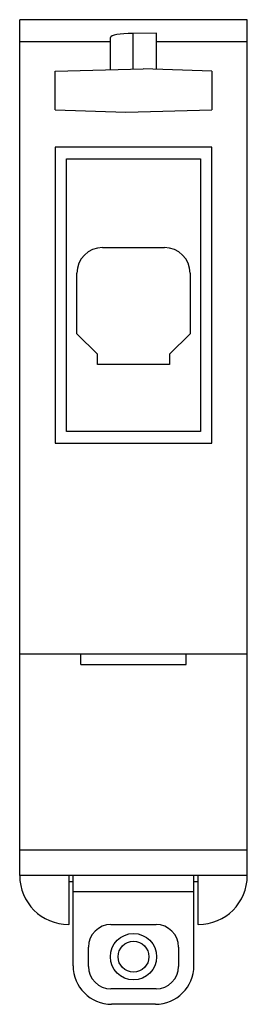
# Model space of a CAD drawing. Header units: millimetres. Extents: x 22.8 to 40.5, y 6.6 to 83.1.
import ezdxf

# ---------------------------------------------------------------- set-up
doc = ezdxf.new("R2010")
doc.units = ezdxf.units.MM
doc.header["$LTSCALE"] = 5.820157
doc.layers.get('0').update_dxf_attribs({"linetype": 'CONTINUOUS'})

msp = doc.modelspace()

# ---------------------------------------------------------------- linework, layer by layer
at = {"color": 7, "linetype": 'Continuous'}
for p, q in [((22.825, 16.612), (22.825, 83.112)), ((40.525, 83.112), (22.825, 83.112)), ((40.525, 16.612), (40.525, 83.112)), ((33.475, 82.058), (31.612, 82.047)), ((31.612, 82.047), (31.612, 79.276)), ((33.475, 79.262), (33.475, 82.058)), ((29.875, 81.401), (22.825, 81.401)), ((29.875, 79.229), (29.875, 81.73)), ((40.525, 81.401), (33.475, 81.401)), ((25.575, 79.112), (32.43, 79.299)), ((25.575, 76.112), (25.575, 79.112)), ((37.775, 79.112), (32.43, 79.299)), ((37.775, 79.112), (37.775, 76.112)), ((25.575, 76.112), (31.075, 75.929)), ((31.075, 75.929), (37.775, 76.112)), ((25.575, 73.212), (25.575, 50.212)), ((37.775, 73.212), (25.575, 73.212)), ((37.775, 50.212), (37.775, 73.212)), ((26.475, 51.112), (26.475, 72.312)), ((26.475, 72.312), (36.875, 72.312)), ((36.875, 72.312), (36.875, 51.112)), ((29.275, 65.412), (34.075, 65.412)), ((27.275, 58.712), (27.275, 63.412)), ((36.075, 63.412), (36.075, 58.712)), ((27.275, 58.712), (28.875, 57.112)), ((34.475, 57.112), (36.075, 58.712)), ((28.875, 56.312), (28.875, 57.112)), ((34.475, 57.112), (34.475, 56.312)), ((34.475, 56.312), (28.875, 56.312)), ((36.875, 51.112), (26.475, 51.112)), ((25.575, 50.212), (37.775, 50.212)), ((40.525, 33.812), (22.825, 33.812)), ((27.575, 33.012), (27.575, 33.812)), ((35.775, 33.012), (35.775, 33.812)), ((27.575, 33.012), (35.775, 33.012)), ((22.825, 18.612), (40.525, 18.612)), ((40.525, 16.612), (22.825, 16.612)), ((26.675, 12.812), (26.675, 16.612)), ((26.675, 16.16), (26.975, 16.16)), ((26.975, 9.612), (26.975, 16.612)), ((36.375, 9.612), (36.375, 16.612)), ((36.375, 16.16), (36.675, 16.16)), ((36.675, 16.612), (36.675, 12.812)), ((36.375, 15.359), (26.975, 15.359)), ((26.675, 12.812), (26.625, 12.812)), ((29.925, 12.812), (33.425, 12.812)), ((36.725, 12.812), (36.675, 12.812)), ((28.175, 9.562), (28.175, 11.062)), ((35.175, 11.062), (35.175, 9.562)), ((33.425, 7.812), (29.925, 7.812)), ((33.375, 6.612), (29.975, 6.612))]:
    msp.add_line(p, q, dxfattribs=at)
for radius in [1.8, 1.2]:
    msp.add_circle((31.675, 10.312), radius, dxfattribs=at)
for centre, radius, start, end in [((29.275, 63.412), 2, 90, 180), ((34.075, 63.412), 2, 0, 90), ((26.625, 16.612), 3.8, 180, 270), ((36.725, 16.612), 3.8, 270, 360), ((29.925, 11.062), 1.75, 90, 180), ((33.425, 11.062), 1.75, 0, 90), ((29.975, 9.612), 3, 180, 270), ((29.925, 9.562), 1.75, 180, 270), ((33.375, 9.612), 3, 270, 360), ((33.425, 9.562), 1.75, 270, 360)]:
    msp.add_arc(centre, radius, start, end, dxfattribs=at)
msp.add_ellipse((31.675, 81.73), major_axis=(1.8, 0), ratio=0.17633, start_param=1.605703, end_param=3.141593, dxfattribs=at)

doc.saveas('drawing.dxf')
